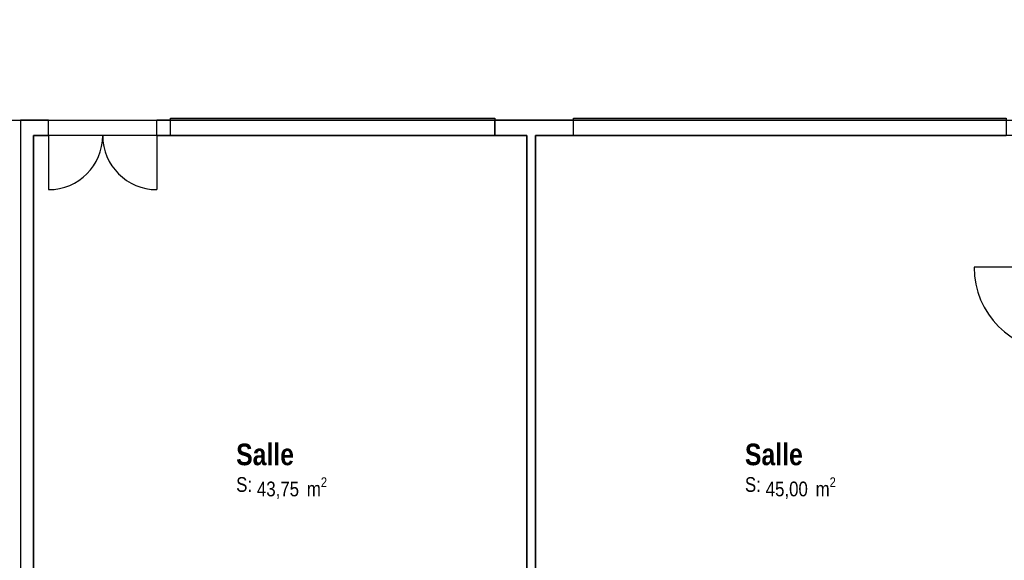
# Model space of a CAD drawing. Extents: x -24342 to 73038, y -9656 to 30949.
# Tile 134 of 170: x 6508 to 7646, y 7371 to 7996. Entities that reach past the tile are written whole.
import ezdxf
from ezdxf.enums import TextEntityAlignment as Align

# ---------------------------------------------------------------- set-up
doc = ezdxf.new("R2010")
doc.units = 0
doc.linetypes.add('ACAD_ISO12W100', pattern=[21, 12, -3, 0, -3, 0, -3])
for name, color, linetype in [('0_XREF', 250, 'Continuous'), ('21.0032_xref_r+1_02_pro$0$A-AREA-____-OTLN.Modèle IFC', 251, 'Continuous'), ('21.0032_xref_r+1_02_pro$0$A-WALL-____-OTLN.Modèle IFC', 251, 'Continuous'), ('21.0032_xref_r+1_02_pro$0$Fenêtres ARCHICAD', 251, 'Continuous'), ('21.0032_xref_r+1_02_pro$0$Marques de Zone ARCHICAD', 251, 'Continuous'), ('21.0032_xref_r+1_02_pro$0$Portes ARCHICAD', 251, 'Continuous')]:
    doc.layers.add(name, color=color, linetype=linetype)
doc.styles.add('21.0032_xref_r+1_02_pro$0$STYLE_GENERE_1', font='ARIALNB.TTF')
doc.styles.add('21.0032_xref_r+1_02_pro$0$STYLE_GENERE_2', font='ARIALN.TTF')

# ---------------------------------------------------------------- blocks, each defined once
blk = doc.blocks.new('21.0032_xref_r+1_02_pro$0$Salle_SA_14_1', base_point=(68088, -25215))
at = {"layer": '21.0032_xref_r+1_02_pro$0$Marques de Zone ARCHICAD', "ltscale": 0.1, "insert": (67818, -25333), "char_height": 170, "attachment_point": 1, "style": '21.0032_xref_r+1_02_pro$0$STYLE_GENERE_2'}
blk.add_mtext('\\A1;\\pt0,100;43,75{\\H0.66x;\\S^  ;} m{\\H0.66x;\\S2^  ;}', dxfattribs=at)
at = {"layer": '21.0032_xref_r+1_02_pro$0$Marques de Zone ARCHICAD', "ltscale": 0.1}
for tag, height, style, p in [('DUMMY_849', 250, '21.0032_xref_r+1_02_pro$0$STYLE_GENERE_1', (68251, -24869)), ('ROOM_NAME', 250, '21.0032_xref_r+1_02_pro$0$STYLE_GENERE_1', (67578, -24943)), ('calculatedAreaCode', 170, '21.0032_xref_r+1_02_pro$0$STYLE_GENERE_2', (67578, -25331))]:
    blk.add_attdef(tag, text='', height=height, dxfattribs=dict(at, style=style)).set_placement(p, align=Align.TOP_LEFT)
blk = doc.blocks.new('21.0032_xref_r+1_02_pro$0$Salle_SA_15_1', base_point=(73970, -25215))
at = {"layer": '21.0032_xref_r+1_02_pro$0$Marques de Zone ARCHICAD', "ltscale": 0.1, "insert": (73701, -25333), "char_height": 170, "attachment_point": 1, "style": '21.0032_xref_r+1_02_pro$0$STYLE_GENERE_2'}
blk.add_mtext('\\A1;\\pt0,100;45,00{\\H0.66x;\\S^  ;} m{\\H0.66x;\\S2^  ;}', dxfattribs=at)
at = {"layer": '21.0032_xref_r+1_02_pro$0$Marques de Zone ARCHICAD', "ltscale": 0.1}
for tag, height, style, p in [('DUMMY_849', 250, '21.0032_xref_r+1_02_pro$0$STYLE_GENERE_1', (74133, -24869)), ('ROOM_NAME', 250, '21.0032_xref_r+1_02_pro$0$STYLE_GENERE_1', (73461, -24943)), ('calculatedAreaCode', 170, '21.0032_xref_r+1_02_pro$0$STYLE_GENERE_2', (73461, -25331))]:
    blk.add_attdef(tag, text='', height=height, dxfattribs=dict(at, style=style)).set_placement(p, align=Align.TOP_LEFT)
blk = doc.blocks.new('21.0032_xref_r+1_02_pro$0$Fenêtre (Mur) 28[11]_1')
at = {"layer": '21.0032_xref_r+1_02_pro$0$Fenêtres ARCHICAD', "linetype": 'Continuous', "ltscale": 0.1}
for p, q in [((66820, -21180), (70570, -21180)), ((66820, -21380), (66820, -21180)), ((70570, -21180), (70570, -21380)), ((70570, -21380), (66820, -21380))]:
    blk.add_line(p, q, dxfattribs=at)
blk = doc.blocks.new('21.0032_xref_r+1_02_pro$0$Fenêtre (Mur) 30[13]_1')
at = {"layer": '21.0032_xref_r+1_02_pro$0$Fenêtres ARCHICAD', "linetype": 'Continuous', "ltscale": 0.1}
for p, q in [((71480, -21180), (76480, -21180)), ((71480, -21380), (71480, -21180)), ((76480, -21180), (76480, -21380)), ((76480, -21380), (71480, -21380))]:
    blk.add_line(p, q, dxfattribs=at)
blk = doc.blocks.new('21.0032_xref_r+1_02_pro$0$Porte (Mur) 82[6]_1')
at = {"layer": '21.0032_xref_r+1_02_pro$0$Portes ARCHICAD', "linetype": 'Continuous', "ltscale": 0.1}
for p, q in [((65410, -21380), (65410, -22005)), ((66660, -21380), (66660, -22005))]:
    blk.add_line(p, q, dxfattribs=at)
for centre, start, end in [((65410, -21380), 270, 0), ((66660, -21380), 180, 270)]:
    blk.add_arc(centre, 625, start, end, dxfattribs=at)
blk = doc.blocks.new('21.0032_xref_r+1_02_pro$0$Mur_19_1', base_point=(65160, -21290))
at = {"layer": '21.0032_xref_r+1_02_pro$0$A-WALL-____-OTLN.Modèle IFC', "linetype": 'Continuous', "ltscale": 0.1}
for p, q in [((65410, -21380), (65410, -21200)), ((66660, -21380), (66660, -21200)), ((66820, -21380), (66820, -21200)), ((70570, -21200), (66820, -21200)), ((70570, -21380), (70570, -21200)), ((71480, -21380), (71480, -21200)), ((76480, -21200), (71480, -21200)), ((66820, -21380), (70570, -21380)), ((71480, -21380), (76480, -21380))]:
    blk.add_line(p, q, dxfattribs=at)
at = {"layer": '21.0032_xref_r+1_02_pro$0$A-WALL-____-OTLN.Modèle IFC', "linetype": 'Continuous', "ltscale": 0.1, "flags": 128}
for points in [[(65085, -21200), (65085, -21380)], [(65410, -21200), (65085, -21200)], [(66820, -21200), (66660, -21200)], [(71480, -21200), (70570, -21200)], [(65235, -21380), (65410, -21380)], [(66660, -21380), (66820, -21380)], [(70570, -21380), (70940, -21380)], [(71040, -21380), (71480, -21380)]]:
    blk.add_lwpolyline(points, dxfattribs=at)
at = {"layer": '21.0032_xref_r+1_02_pro$0$Fenêtres ARCHICAD', "linetype": 'Continuous', "ltscale": 0.1}
for name in ['21.0032_xref_r+1_02_pro$0$Fenêtre (Mur) 28[11]_1', '21.0032_xref_r+1_02_pro$0$Fenêtre (Mur) 30[13]_1']:
    blk.add_blockref(name, (0, 0), dxfattribs=at)
at = {"layer": '21.0032_xref_r+1_02_pro$0$Portes ARCHICAD', "linetype": 'Continuous', "ltscale": 0.1}
blk.add_blockref('21.0032_xref_r+1_02_pro$0$Porte (Mur) 82[6]_1', (0, 0), dxfattribs=at)
blk = doc.blocks.new('21.0032_xref_r+1_02_pro$0$Porte (Mur) 84[8]_1')
at = {"layer": '21.0032_xref_r+1_02_pro$0$Portes ARCHICAD', "linetype": 'Continuous', "ltscale": 0.1}
blk.add_line((65085, -27825), (66055, -27825), dxfattribs=at)
blk.add_arc((65085, -27825), 970, 270, 0, dxfattribs=at)
blk = doc.blocks.new('21.0032_xref_r+1_02_pro$0$Mur_20_1', base_point=(65160, -21290))
at = {"layer": '21.0032_xref_r+1_02_pro$0$A-WALL-____-OTLN.Modèle IFC', "linetype": 'Continuous', "ltscale": 0.1}
for p, q in [((65085, -27825), (65235, -27825)), ((65085, -28795), (65235, -28795))]:
    blk.add_line(p, q, dxfattribs=at)
at = {"layer": '21.0032_xref_r+1_02_pro$0$A-WALL-____-OTLN.Modèle IFC', "linetype": 'Continuous', "ltscale": 0.1, "flags": 128}
for points in [[(65085, -21380), (65085, -27825)], [(65235, -27825), (65235, -21380)], [(65085, -28795), (65085, -29050)], [(65235, -29050), (65235, -28795)], [(65085, -29050), (65235, -29050)]]:
    blk.add_lwpolyline(points, dxfattribs=at)
at = {"layer": '21.0032_xref_r+1_02_pro$0$Portes ARCHICAD', "linetype": 'Continuous', "ltscale": 0.1}
blk.add_blockref('21.0032_xref_r+1_02_pro$0$Porte (Mur) 84[8]_1', (0, 0), dxfattribs=at)
blk = doc.blocks.new('21.0032_xref_r+1_02_pro$0$Porte (Mur) 85[9]_1')
at = {"layer": '21.0032_xref_r+1_02_pro$0$Portes ARCHICAD', "linetype": 'Continuous', "ltscale": 0.1}
blk.add_line((70940, -27825), (71910, -27825), dxfattribs=at)
blk.add_arc((70940, -27825), 970, 270, 0, dxfattribs=at)
blk = doc.blocks.new('21.0032_xref_r+1_02_pro$0$Mur_21_1', base_point=(70990, -21290))
at = {"layer": '21.0032_xref_r+1_02_pro$0$A-WALL-____-OTLN.Modèle IFC', "linetype": 'Continuous', "ltscale": 0.1}
for p, q in [((70940, -27825), (71040, -27825)), ((70940, -28795), (71040, -28795))]:
    blk.add_line(p, q, dxfattribs=at)
at = {"layer": '21.0032_xref_r+1_02_pro$0$A-WALL-____-OTLN.Modèle IFC', "linetype": 'Continuous', "ltscale": 0.1, "flags": 128}
for points in [[(70940, -21380), (70940, -27825)], [(71040, -27825), (71040, -21380)], [(70940, -28795), (70940, -29050)], [(71040, -29050), (71040, -28795)], [(70940, -29050), (71040, -29050)]]:
    blk.add_lwpolyline(points, dxfattribs=at)
at = {"layer": '21.0032_xref_r+1_02_pro$0$Portes ARCHICAD', "linetype": 'Continuous', "ltscale": 0.1}
blk.add_blockref('21.0032_xref_r+1_02_pro$0$Porte (Mur) 85[9]_1', (0, 0), dxfattribs=at)
blk = doc.blocks.new('21.0032_xref_r+1_02_pro$0$Porte (Mur) 86[10]_1')
at = {"layer": '21.0032_xref_r+1_02_pro$0$Portes ARCHICAD', "linetype": 'Continuous', "ltscale": 0.1}
blk.add_line((77080, -22903), (76110, -22903), dxfattribs=at)
blk.add_arc((77080, -22903), 970, 180, 270, dxfattribs=at)
blk = doc.blocks.new('21.0032_xref_r+1_02_pro$0$Mur_22_1', base_point=(76990, -21290))
at = {"layer": '21.0032_xref_r+1_02_pro$0$A-WALL-____-OTLN.Modèle IFC', "linetype": 'Continuous', "ltscale": 0.1}
for p, q in [((76900, -22903), (77080, -22903)), ((76900, -23873), (77080, -23873))]:
    blk.add_line(p, q, dxfattribs=at)
at = {"layer": '21.0032_xref_r+1_02_pro$0$A-WALL-____-OTLN.Modèle IFC', "linetype": 'Continuous', "ltscale": 0.1, "flags": 128}
for points in [[(76900, -21380), (76900, -22903)], [(77080, -22903), (77080, -21380)], [(76900, -23873), (76900, -29140)], [(77080, -25120), (77080, -23873)], [(77080, -29140), (77080, -25300)], [(76900, -29140), (77080, -29140)]]:
    blk.add_lwpolyline(points, dxfattribs=at)
at = {"layer": '21.0032_xref_r+1_02_pro$0$Portes ARCHICAD', "linetype": 'Continuous', "ltscale": 0.1}
blk.add_blockref('21.0032_xref_r+1_02_pro$0$Porte (Mur) 86[10]_1', (0, 0), dxfattribs=at)
blk = doc.blocks.new('21.0032_xref_r+1_02_pro')
at = {"layer": '21.0032_xref_r+1_02_pro$0$A-AREA-____-OTLN.Modèle IFC', "linetype": 'Continuous', "ltscale": 0.1, "flags": 128}
blk.add_lwpolyline([(647.4, -2120.4), (3390, -2120), (3389.6, -2166.6), (4390.4, -2166.6), (4390, -2120), (8761.1, -2120), (8592.9, -1418), (8427.5, -1418), (8560, -1961.4), (6560.1, -1961.4), (6560.1, -1366.3, -0.157957), (6506.5, -1249), (6331.3, -1249, -0.214878), (6262.9, -1381.1), (6262.9, -1961.4), (1456.6, -1961.4), (1456.6, -1381.1, -0.215084), (1388.2, -1249), (1227.6, -1249, -0.214969), (1159.4, -1381), (1158.3, -1961.4), (647.4, -1961.4)], format="xyb", close=True, dxfattribs=at)
for points in [[(7094, -2905), (7094, -2138), (6523.5, -2138), (6523.5, -2905)], [(7690, -2905), (7690, -2138), (7104, -2138), (7104, -2905)]]:
    blk.add_lwpolyline(points, close=True, dxfattribs=at)
at = {"layer": '21.0032_xref_r+1_02_pro$0$A-AREA-____-OTLN.Modèle IFC', "linetype": 'Continuous', "ltscale": 0.1, "xscale": 0.1, "yscale": 0.1, "zscale": 0.1}
for name, p in [('21.0032_xref_r+1_02_pro$0$Salle_SA_14_1', (6808.8, -2521.5)), ('21.0032_xref_r+1_02_pro$0$Salle_SA_15_1', (7397, -2521.5))]:
    blk.add_blockref(name, p, dxfattribs=at).add_auto_attribs({'ROOM_NAME': 'Salle', 'calculatedAreaCode': 'S: '})
at = {"layer": '21.0032_xref_r+1_02_pro$0$A-WALL-____-OTLN.Modèle IFC', "ltscale": 0.1, "xscale": 0.1, "yscale": 0.1, "zscale": 0.1}
for name, p in [('21.0032_xref_r+1_02_pro$0$Mur_19_1', (6516, -2129)), ('21.0032_xref_r+1_02_pro$0$Mur_20_1', (6516, -2129)), ('21.0032_xref_r+1_02_pro$0$Mur_21_1', (7099, -2129)), ('21.0032_xref_r+1_02_pro$0$Mur_22_1', (7699, -2129))]:
    blk.add_blockref(name, p, dxfattribs=at)

msp = doc.modelspace()

# ---------------------------------------------------------------- block references
at = {"layer": '0_XREF', "linetype": 'ACAD_ISO12W100'}
msp.add_blockref('21.0032_xref_r+1_02_pro', (0, 10000), dxfattribs=at)

doc.saveas('drawing.dxf')
